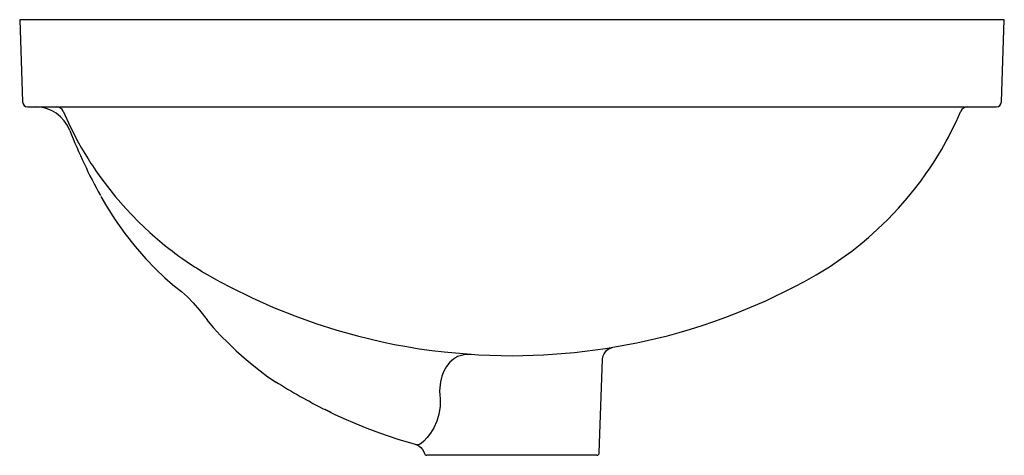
# Model space of a CAD drawing. Header units: millimetres. Extents: x -0.197 to 0.197, y -0.175 to 0.
import ezdxf

# ---------------------------------------------------------------- set-up
doc = ezdxf.new("R2010")
doc.units = ezdxf.units.MM
doc.layers.add('BLOCKS', color=3, linetype='Continuous')

msp = doc.modelspace()

# ---------------------------------------------------------------- linework, layer by layer
at = {"layer": 'BLOCKS'}
for p, q in [((-0.1974999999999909, 0), (-0.1963451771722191, -0.03306979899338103)), ((-0.1825091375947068, 0), (-0.1974999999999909, 0)), ((0.1825091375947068, 0), (-0.1825091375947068, 0)), ((0.1974999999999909, 0), (0.1825091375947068, 0)), ((0.1963451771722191, -0.03306979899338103), (0.1974999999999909, 0)), ((-0.1943463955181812, -0.03499999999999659), (-0.181354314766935, -0.03499999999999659)), ((-0.181354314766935, -0.03499999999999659), (0.181354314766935, -0.03499999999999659)), ((0.181354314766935, -0.03499999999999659), (0.1943463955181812, -0.03499999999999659)), ((0.03503370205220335, -0.1740348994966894), (0.03634833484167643, -0.1363887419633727)), ((-0.02904036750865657, -0.1491166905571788), (-0.02897994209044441, -0.1508358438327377)), ((-0.08087051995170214, -0.1535843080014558), (-0.08153102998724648, -0.153233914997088)), ((-0.0335932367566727, -0.1749999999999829), (-0.0341593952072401, -0.1749999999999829)), ((-0.03202360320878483, -0.1749999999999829), (-0.0335932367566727, -0.1749999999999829)), ((-0.03068343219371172, -0.1749999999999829), (-0.03202360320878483, -0.1749999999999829)), ((0.03403431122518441, -0.1749999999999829), (-0.03068343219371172, -0.1749999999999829))]:
    msp.add_line(p, q, dxfattribs=at)
at = {"layer": 'BLOCKS', "flags": 128}
for points in [[(-0.1800277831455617, -0.0368196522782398), (-0.1772182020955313, -0.0429743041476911), (-0.1738426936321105, -0.04947793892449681), (-0.1726543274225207, -0.05158427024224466), (-0.1714015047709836, -0.05371663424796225), (-0.1700822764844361, -0.05587262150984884), (-0.1689003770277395, -0.05773259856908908), (-0.1683333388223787, -0.05860246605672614), (-0.1669074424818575, -0.0607293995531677), (-0.1649158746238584, -0.06356572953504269), (-0.1623061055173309, -0.06706910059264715), (-0.1590158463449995, -0.07118163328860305), (-0.154976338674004, -0.07582739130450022), (-0.1524116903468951, -0.07857354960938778), (-0.1499396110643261, -0.08108585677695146), (-0.1475738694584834, -0.08337544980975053), (-0.1453266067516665, -0.08545342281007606), (-0.1432084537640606, -0.08733064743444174), (-0.1412286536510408, -0.08901762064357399), (-0.1393951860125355, -0.090524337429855), (-0.1377148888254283, -0.09186018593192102), (-0.1363832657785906, -0.09288933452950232), (-0.1352573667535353, -0.09373972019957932), (-0.1343412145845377, -0.09441862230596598), (-0.1336379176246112, -0.09493198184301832), (-0.1324992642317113, -0.09574899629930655), (-0.1306580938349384, -0.09703397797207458), (-0.1293913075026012, -0.09789283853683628), (-0.1282860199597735, -0.09862580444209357), (-0.1273446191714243, -0.09923826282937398), (-0.1265690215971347, -0.0997348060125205), (-0.1259607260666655, -0.100119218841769), (-0.1255208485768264, -0.1003944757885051), (-0.1255208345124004, -0.1003944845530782), (-0.1255208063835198, -0.1003945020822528), (-0.125520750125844, -0.100394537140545), (-0.1255206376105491, -0.1003946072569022), (-0.1255204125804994, -0.100394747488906), (-0.1255199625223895, -0.1003950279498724), (-0.1255190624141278, -0.1003955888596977), (-0.1255172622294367, -0.1003967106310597), (-0.1255136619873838, -0.1003989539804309), (-0.1255064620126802, -0.1004034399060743), (-0.1254920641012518, -0.1004124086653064), (-0.1254632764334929, -0.1004303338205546), (-0.1254057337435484, -0.1004661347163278), (-0.1252907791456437, -0.1005375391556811), (-0.1250613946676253, -0.1006795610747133), (-0.1246047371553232, -0.1009604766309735), (-0.1237141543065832, -0.1015014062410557), (-0.1219819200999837, -0.1025287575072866), (-0.1184998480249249, -0.1044952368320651), (-0.1171296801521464, -0.1052450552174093), (-0.1157393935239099, -0.1059943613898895), (-0.1143273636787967, -0.1067436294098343), (-0.1128926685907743, -0.1074929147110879), (-0.1042775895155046, -0.1117443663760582), (-0.09567461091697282, -0.1155826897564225), (-0.08711696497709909, -0.1190173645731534), (-0.07863619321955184, -0.1220606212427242), (-0.07026190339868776, -0.1247271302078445), (-0.06202158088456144, -0.1270336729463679), (-0.05708819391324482, -0.1282678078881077), (-0.0521350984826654, -0.1293984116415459), (-0.04716563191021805, -0.1304250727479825), (-0.04218313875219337, -0.1313475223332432), (-0.03719096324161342, -0.1321656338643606), (-0.03219244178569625, -0.1328794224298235), (-0.02719089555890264, -0.1334890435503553), (-0.0134478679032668, -0.1346312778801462), (0.0002259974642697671, -0.134999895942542), (0.01262224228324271, -0.134675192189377), (0.02508874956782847, -0.1337142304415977), (0.03757529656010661, -0.1321063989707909), (0.05003017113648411, -0.1298463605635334), (0.06240086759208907, -0.1269342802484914), (0.06699827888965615, -0.1256777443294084), (0.07163841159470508, -0.1243114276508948), (0.07631675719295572, -0.1228323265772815), (0.08102859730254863, -0.1212376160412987), (0.08576901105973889, -0.1195246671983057), (0.09053288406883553, -0.1176910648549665), (0.1018240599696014, -0.1128795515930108), (0.1131428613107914, -0.1073631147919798), (0.1173386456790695, -0.1051314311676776), (0.1220458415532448, -0.1024913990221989), (0.1273595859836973, -0.09922860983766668), (0.1323383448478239, -0.0958630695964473), (0.1363278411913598, -0.09293161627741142), (0.1396163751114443, -0.09034532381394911), (0.1429578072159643, -0.0875477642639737), (0.1466814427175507, -0.08421161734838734), (0.1507402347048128, -0.08028603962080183), (0.1550753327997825, -0.07571837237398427), (0.1585478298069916, -0.07174151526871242), (0.1615133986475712, -0.068089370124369), (0.1640103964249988, -0.06480735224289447), (0.1660754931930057, -0.06193250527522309), (0.1677422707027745, -0.0594943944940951), (0.1690401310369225, -0.05751601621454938), (0.1701654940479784, -0.05573917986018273), (0.1712438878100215, -0.05397889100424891), (0.1722764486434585, -0.05223660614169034), (0.1732643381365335, -0.05051370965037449), (0.1742087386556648, -0.04881151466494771), (0.1751108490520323, -0.04713126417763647), (0.1759718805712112, -0.0454741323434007), (0.1781378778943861, -0.04104502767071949), (0.1800279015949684, -0.03681937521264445)], [(-0.1648985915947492, -0.07098663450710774), (-0.1626340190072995, -0.07491331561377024), (-0.1591448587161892, -0.08037130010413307), (-0.1552654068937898, -0.08587681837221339), (-0.1511362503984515, -0.09116952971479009), (-0.1468787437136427, -0.09609134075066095), (-0.1430101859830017, -0.1001456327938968), (-0.1393148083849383, -0.1036522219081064), (-0.1361328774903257, -0.1064128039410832), (-0.1353830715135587, -0.1069975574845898)], [(-0.1353761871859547, -0.1069887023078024), (-0.1325689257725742, -0.1092469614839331), (-0.1301777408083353, -0.1113839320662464), (-0.1278859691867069, -0.1138100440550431), (-0.1254194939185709, -0.1167426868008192), (-0.1223547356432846, -0.1205455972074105)], [(-0.1224012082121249, -0.1205875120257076), (-0.1198518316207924, -0.1236620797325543), (-0.1169030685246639, -0.1268831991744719), (-0.1137941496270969, -0.1300024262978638), (-0.1106046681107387, -0.1329879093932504), (-0.107464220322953, -0.1357806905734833), (-0.1042661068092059, -0.1385114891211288), (-0.1010399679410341, -0.1411153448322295), (-0.09791635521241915, -0.1434464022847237), (-0.0949395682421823, -0.1454483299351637)], [(0.03636870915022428, -0.1363780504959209), (0.03635913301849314, -0.1361914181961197), (0.03656574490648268, -0.1350949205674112), (0.03695832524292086, -0.1341643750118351), (0.03747186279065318, -0.1334015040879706), (0.03804995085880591, -0.132802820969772), (0.0386417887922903, -0.1323571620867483), (0.03920118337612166, -0.1320462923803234), (0.03968652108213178, -0.1318464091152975), (0.04006263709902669, -0.1317305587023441), (0.0401752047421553, -0.131703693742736)], [(-0.01638303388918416, -0.1344525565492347), (-0.01916484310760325, -0.134575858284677), (-0.02179837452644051, -0.1353596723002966), (-0.02346748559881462, -0.1363161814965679), (-0.02497302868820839, -0.1376009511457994), (-0.02631389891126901, -0.1392519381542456), (-0.02741003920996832, -0.1411863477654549), (-0.0281979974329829, -0.1432350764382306), (-0.02873229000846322, -0.1454357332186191), (-0.02904036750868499, -0.1491166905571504)], [(-0.02897994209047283, -0.1508358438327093), (-0.02885074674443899, -0.1522035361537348), (-0.02886289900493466, -0.1553841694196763), (-0.02931711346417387, -0.1584651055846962), (-0.0301904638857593, -0.1613426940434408), (-0.03137204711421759, -0.1639285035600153), (-0.03269574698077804, -0.1660949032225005), (-0.03406404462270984, -0.1678852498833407), (-0.03535749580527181, -0.1692651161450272), (-0.03648204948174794, -0.1702220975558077), (-0.03672863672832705, -0.1703946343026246)], [(-0.07263581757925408, -0.1577775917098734), (-0.07309184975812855, -0.157557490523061), (-0.07420268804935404, -0.1570159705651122), (-0.07499705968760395, -0.1566208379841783)], [(-0.0746907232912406, -0.1567750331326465), (-0.07131059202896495, -0.1584095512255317), (-0.06741172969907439, -0.160203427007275), (-0.06310106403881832, -0.1620763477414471), (-0.05827646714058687, -0.164038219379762), (-0.05309090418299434, -0.1659941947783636), (-0.04575469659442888, -0.16849811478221), (-0.03792661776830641, -0.1708441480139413)], [(-0.03859822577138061, -0.1706562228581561), (-0.03859554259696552, -0.1706569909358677), (-0.03858081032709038, -0.1706612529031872), (-0.03856052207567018, -0.1706672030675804), (-0.03852863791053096, -0.1706767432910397), (-0.0384348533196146, -0.1707061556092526), (-0.03822659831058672, -0.1707788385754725), (-0.0379111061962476, -0.1709092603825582), (-0.03731085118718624, -0.1712328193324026), (-0.03655377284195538, -0.1718185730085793), (-0.03586943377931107, -0.1726124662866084), (-0.03535769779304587, -0.1735506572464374), (-0.03515259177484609, -0.1742595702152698)], [(-0.03672863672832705, -0.1703946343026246), (-0.03712920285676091, -0.1706417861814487), (-0.03758005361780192, -0.1708337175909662), (-0.03792661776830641, -0.1708441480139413)]]:
    msp.add_lwpolyline(points, dxfattribs=at)
at = {"layer": 'BLOCKS'}
for centre, radius, start, end in [((-0.1943463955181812, -0.03299999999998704), 0.00199999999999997, 181.9999999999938, 270), ((-0.1913208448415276, -0.04999999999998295), 0.015, 21.22475715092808, 90), ((-0.1827858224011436, -0.03799999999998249), 0.003000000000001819, 23.14791344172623, 89.99999999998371), ((0.1827858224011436, -0.03799999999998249), 0.002999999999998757, 89.88426030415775, 156.7886049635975), ((0.1943463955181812, -0.03299999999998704), 0.00199999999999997, 270, 358.0000000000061), ((0.01841683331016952, 0.03145616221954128), 0.2100000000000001, 201.2247571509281, 209.087635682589), ((0.01841683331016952, 0.03145616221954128), 0.2099999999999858, 237.3286179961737, 243.6809447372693), ((-0.0341593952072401, -0.1739999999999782), 0.001000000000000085, 194.4731784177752, 270), ((0.03403431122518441, -0.1739999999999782), 0.001000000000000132, 270, 357.9999999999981)]:
    msp.add_arc(centre, radius, start, end, dxfattribs=at)

doc.saveas('drawing.dxf')
